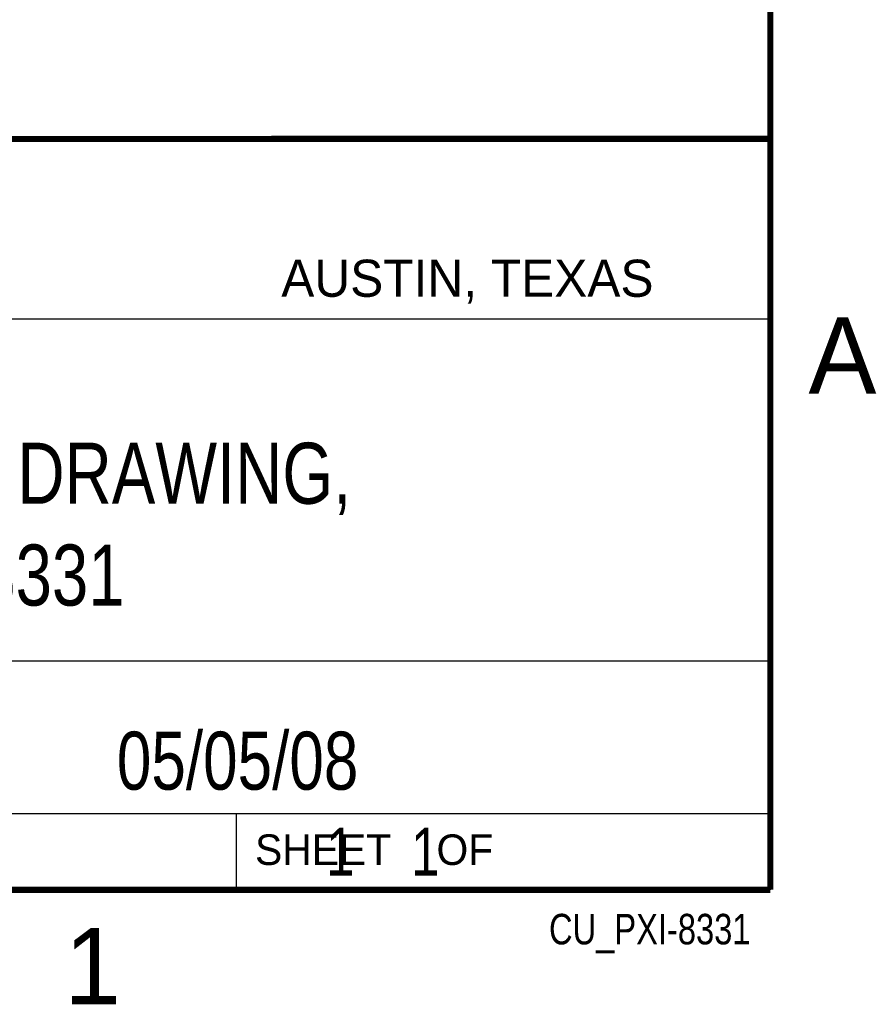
# Model space of a CAD drawing. Header units: inches. Extents: x 0 to 22, y 0 to 17.
# Tile 7 of 8: x 19 to 21.8, y 0.1 to 3.4. Entities that reach past the tile are written whole.
import ezdxf
from ezdxf.enums import TextEntityAlignment as Align

# ---------------------------------------------------------------- set-up
doc = ezdxf.new("R2010")
doc.units = ezdxf.units.IN
doc.header["$LTSCALE"] = 1.21
doc.header["$MEASUREMENT"] = 0
doc.layers.get('0').update_dxf_attribs({"linetype": 'CONTINUOUS'})
doc.styles.get("Standard").update_dxf_attribs({"font": 'txt', "width": 0.8})

msp = doc.modelspace()

# ---------------------------------------------------------------- linework, layer by layer
at = {"color": 2, "linetype": 'CONTINUOUS'}
for p, q in [((16.3737, 2.9596), (21.5037, 2.9596)), ((16.375, 2.96), (21.5, 2.96)), ((21.5037, 2.9596), (21.5037, 1.2496)), ((16.7288, 2.37), (21.5, 2.37)), ((16.3737, 1.2496), (21.5037, 1.2496)), ((18.01, 1.25), (21.5, 1.25)), ((21.5, 1.25), (21.5, 0.75)), ((16.375, 0.75), (21.5, 0.75)), ((18.01, 0.75), (21.5, 0.75)), ((19.75, 0.75), (21.5, 0.75)), ((19.75, 0.75), (19.75, 0.5)), ((21.5, 0.75), (21.5, 0.5)), ((19.75, 0.5), (21.5, 0.5)), ((20.4977, 0.4994), (21.4977, 0.4994)), ((20.4977, 0.4994), (20.4977, 0.4989)), ((20.4977, 0.4989), (21.4977, 0.4989)), ((21.4977, 0.4994), (21.4977, 0.4989))]:
    msp.add_line(p, q, dxfattribs=at)
at = {"color": 7, "linetype": 'CONTINUOUS', "const_width": 0.02}
for points in [[(21.5, 0.5), (21.5, 16.5)], [(13.6, 2.9595), (21.5, 2.96)], [(0.5, 0.5), (21.5, 0.5)]]:
    msp.add_lwpolyline(points, dxfattribs=at)

# ---------------------------------------------------------------- texts
at = {"color": 2, "linetype": 'CONTINUOUS'}
for s, height, p in [('AUSTIN, TEXAS', 0.121576, (19.898, 2.4426)), ('A', 0.25, (21.625, 2.125)), ('SHEET    OF', 0.1, (19.8121, 0.5815)), ('1', 0.25, (19.1875, 0.125))]:
    msp.add_text(s, height=height, dxfattribs=at).set_placement(p)
at = {"color": 2, "linetype": 'CONTINUOUS', "width": 0.8}
msp.add_text('CU_PXI-8331', height=0.1, dxfattribs=at).set_placement((21.4352, 0.3213), align=Align.RIGHT)
at = {"color": 7, "linetype": 'CONTINUOUS'}
for s, insert, char_height, width, attachment_point in [('CUSTOMER DRAWING,\\PPXI-8331', (18.9387, 1.9646), 0.2, 2.72, 2), ('05/05/08 ', (19.755, 1.0181), 0.19, 1.368, 2), ('     1    1', (19.8125, 0.7031), 0.15625, 1.375, 1)]:
    msp.add_mtext(s, dxfattribs=dict(at, insert=insert, char_height=char_height, width=width, attachment_point=attachment_point))

doc.saveas('drawing.dxf')
